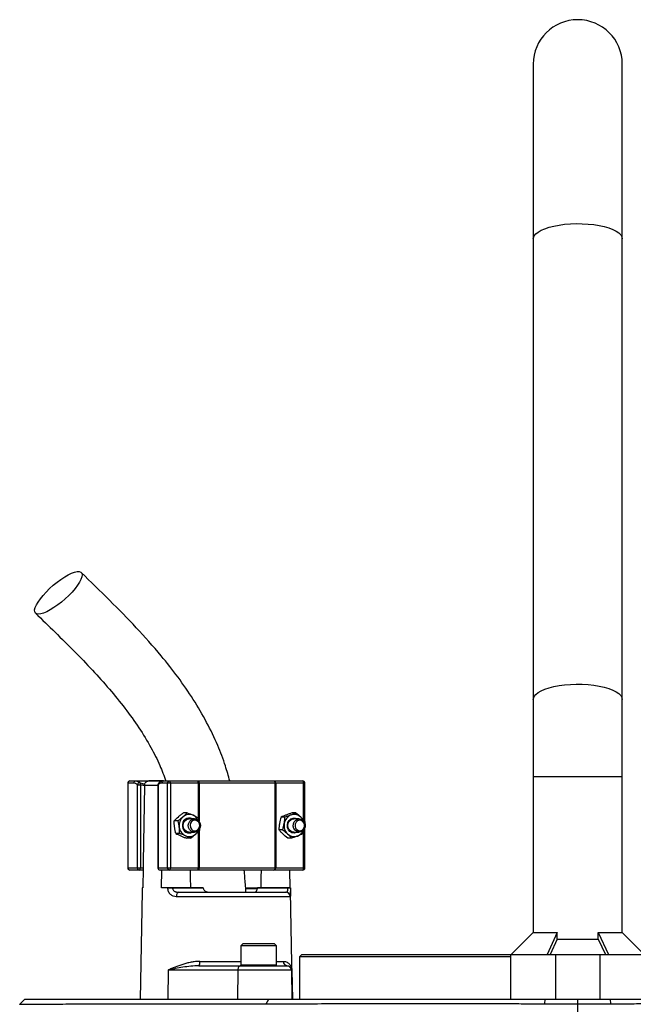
# Model space of a CAD drawing. Header units: millimetres. Extents: x 1228 to 2708, y 240 to 3424.
# Tile 6 of 7: x 1717 to 1993, y 2981 to 3424. Entities that reach past the tile are written whole.
import ezdxf

# ---------------------------------------------------------------- set-up
doc = ezdxf.new("R2010")
doc.units = ezdxf.units.MM

msp = doc.modelspace()

# ---------------------------------------------------------------- linework, layer by layer
at = {"color": 7, "linetype": 'Continuous', "lineweight": 25}
for p, q in [((1948.12, 3403.52), (1948.12, 3325)), ((1988.12, 3325), (1988.12, 3403.52)), ((1948.12, 3325), (1948.12, 3118.09)), ((1988.12, 3118.09), (1988.12, 3325)), ((1948.12, 3118.09), (1948.12, 3083.52)), ((1988.12, 3083.52), (1988.12, 3118.09)), ((1948.12, 3083.52), (1948.12, 3013.42)), ((1988.12, 3013.42), (1988.12, 3083.52)), ((1765.96, 3080.52), (1765.96, 3042.52)), ((1766.06, 3080.52), (1766.06, 3042.52)), ((1768.61, 3080.52), (1766.06, 3080.52)), ((1766.96, 3081.52), (1769.52, 3081.52)), ((1769.52, 3081.52), (1782.16, 3081.52)), ((1770.28, 3079.82), (1771.61, 3079.82)), ((1770.28, 3042.52), (1770.28, 3079.82)), ((1771.61, 3079.82), (1771.61, 3042.52)), ((1773.46, 3079.55), (1773.46, 3079.34)), ((1781.94, 3081.52), (1775.37, 3081.52)), ((1779.49, 3079.82), (1779.49, 3042.52)), ((1779.58, 3079.82), (1779.58, 3042.52)), ((1783.81, 3080.52), (1781.25, 3080.52)), ((1782.16, 3081.52), (1784.71, 3081.52)), ((1785.13, 3080.52), (1783.81, 3080.52)), ((1783.81, 3042.52), (1783.81, 3080.52)), ((1784.71, 3081.52), (1797.26, 3081.52)), ((1785.13, 3080.52), (1785.13, 3042.52)), ((1797.68, 3080.52), (1785.13, 3080.52)), ((1797.26, 3081.52), (1797.85, 3081.52)), ((1797.98, 3080.52), (1797.68, 3080.52)), ((1797.85, 3081.52), (1831.47, 3081.52)), ((1832.15, 3080.52), (1797.98, 3080.52)), ((1831.47, 3081.52), (1831.98, 3081.52)), ((1831.98, 3081.52), (1844.53, 3081.52)), ((1832.15, 3042.52), (1832.15, 3080.52)), ((1832.41, 3080.52), (1832.15, 3080.52)), ((1832.41, 3080.52), (1832.41, 3042.52)), ((1844.95, 3080.52), (1832.41, 3080.52)), ((1845.53, 3063.44), (1845.53, 3080.52)), ((1792.69, 3067.24), (1790.96, 3067.24)), ((1836.57, 3065.29), (1834.83, 3065.29)), ((1841.51, 3067.19), (1839.77, 3067.19)), ((1788.56, 3063.7), (1786.82, 3063.7)), ((1795.87, 3064.52), (1793.5, 3064.52)), ((1797.54, 3065.06), (1797.85, 3063.53)), ((1843, 3064.52), (1840.62, 3064.52)), ((1845.47, 3063.42), (1845.41, 3062.86)), ((1789.27, 3057.98), (1787.53, 3057.98)), ((1793.5, 3058.52), (1795.87, 3058.52)), ((1835.59, 3059.61), (1833.86, 3059.61)), ((1840.62, 3058.52), (1843, 3058.52)), ((1844.9, 3059.39), (1844.5, 3057.75)), ((1845.53, 3042.52), (1845.53, 3060.42)), ((1794.11, 3055.8), (1792.38, 3055.8)), ((1839.56, 3055.85), (1837.82, 3055.85)), ((1766.06, 3042.52), (1770.28, 3042.52)), ((1771.19, 3041.52), (1766.96, 3041.52)), ((1770.28, 3042.52), (1771.61, 3042.52)), ((1772.83, 3041.52), (1771.19, 3041.52)), ((1771.61, 3042.52), (1772.85, 3042.52)), ((1772.85, 3042.52), (1772.7, 3033.52)), ((1779.58, 3042.52), (1783.81, 3042.52)), ((1784.71, 3041.52), (1780.49, 3041.52)), ((1781.15, 3033.52), (1781.28, 3041.52)), ((1783.81, 3042.52), (1785.13, 3042.52)), ((1797.26, 3041.52), (1784.71, 3041.52)), ((1785.13, 3042.52), (1797.68, 3042.52)), ((1797.85, 3041.52), (1797.26, 3041.52)), ((1797.68, 3042.52), (1797.98, 3042.52)), ((1831.47, 3041.52), (1797.85, 3041.52)), ((1797.98, 3042.52), (1832.15, 3042.52)), ((1831.98, 3041.52), (1831.47, 3041.52)), ((1844.53, 3041.52), (1831.98, 3041.52)), ((1832.15, 3042.52), (1832.41, 3042.52)), ((1832.41, 3042.52), (1844.95, 3042.52)), ((1838.66, 3041.52), (1838.79, 3033.52)), ((1772.38, 3031.87), (1771.53, 2983.52)), ((1772.41, 3033.52), (1772.41, 3033.48)), ((1772.7, 3033.52), (1772.41, 3033.52)), ((1783.95, 3033.52), (1781.15, 3033.52)), ((1783.95, 3033.48), (1783.95, 3033.52)), ((1786.11, 3033.52), (1786.11, 3033.48)), ((1799.81, 3033.52), (1786.11, 3033.52)), ((1786.11, 3033.48), (1799.82, 3033.48)), ((1788.83, 3031.52), (1836.89, 3031.52)), ((1799.81, 3033.52), (1799.82, 3033.48)), ((1809.53, 3031.64), (1809.53, 3031.52)), ((1812.15, 3031.52), (1812.15, 3031.64)), ((1816.78, 3031.52), (1816.78, 3031.64)), ((1816.88, 3031.64), (1816.88, 3031.52)), ((1824.17, 3033.15), (1819.05, 3033.15)), ((1819.5, 3031.52), (1819.5, 3031.64)), ((1820.17, 3031.64), (1820.17, 3031.52)), ((1821.68, 3031.64), (1821.68, 3031.52)), ((1822.35, 3031.52), (1822.35, 3031.64)), ((1824.22, 3033.48), (1824.22, 3033.52)), ((1837.93, 3033.52), (1824.22, 3033.52)), ((1824.22, 3033.48), (1837.93, 3033.48)), ((1824.41, 3031.52), (1824.41, 3031.64)), ((1837.93, 3033.48), (1837.93, 3033.52)), ((1839.08, 3033.48), (1839.08, 3033.52)), ((1839.96, 2983.52), (1839.11, 3031.87)), ((1838.87, 3029.55), (1787.76, 3029.55)), ((1948.12, 3013.42), (1938.23, 3003.52)), ((1948.12, 3013.42), (1958.89, 3013.42)), ((1958.89, 3013.42), (1954.32, 3003.52)), ((1958.89, 3010.52), (1958.89, 3013.42)), ((1977.36, 3013.42), (1981.93, 3003.52)), ((1977.36, 3010.52), (1977.36, 3013.42)), ((1977.36, 3013.42), (1988.12, 3013.42)), ((1998.02, 3003.52), (1988.12, 3013.42)), ((1817.76, 3008.52), (1816.76, 3007.52)), ((1817.76, 3008.52), (1831.76, 3008.52)), ((1832.76, 3007.52), (1831.76, 3008.52)), ((1958.89, 3010.52), (1955.66, 3003.52)), ((1958.89, 3010.52), (1977.36, 3010.52)), ((1977.36, 3010.52), (1980.59, 3003.52)), ((1816.76, 3007.52), (1816.76, 2998.92)), ((1832.76, 3007.52), (1816.76, 3007.52)), ((1832.76, 2998.92), (1832.76, 3007.52)), ((1844.12, 3003.52), (1843.12, 3002.52)), ((1844.12, 3003.52), (1938.23, 3003.52)), ((1938.12, 2983.52), (1938.12, 3003.52)), ((1938.12, 3003.52), (1958.12, 3003.52)), ((1958.12, 3003.52), (1958.12, 2983.52)), ((1958.12, 3003.52), (1978.12, 3003.52)), ((1978.12, 2983.52), (1978.12, 3003.52)), ((1978.12, 3003.52), (1998.12, 3003.52)), ((1843.12, 3002.52), (1843.12, 2983.52)), ((1938.12, 3002.52), (1843.12, 3002.52)), ((1784.07, 2996.55), (1783.92, 2983.52)), ((1815.39, 2996.55), (1784.07, 2996.55)), ((1797.93, 2998.52), (1816.66, 2998.52)), ((1815.39, 2996.55), (1815.24, 2983.52)), ((1839.47, 2996.55), (1815.39, 2996.55)), ((1816.66, 2998.52), (1837.47, 2998.52)), ((1837.47, 2998.52), (1837.62, 2998.52)), ((1839.47, 2996.55), (1839.69, 2983.52)), ((1839.73, 2996.55), (1839.47, 2996.55)), ((1839.73, 2996.55), (1839.96, 2983.52)), ((1719.7, 2983.52), (1717.41, 2981.23)), ((1719.7, 2983.52), (1829.34, 2983.52)), ((1828.15, 2981.47), (1829.34, 2983.52)), ((1829.34, 2983.52), (1953.41, 2983.52)), ((1953.28, 2981.48), (1953.41, 2983.52)), ((1953.41, 2983.52), (1968.12, 2983.52)), ((1968.12, 2981.42), (1968.12, 2983.52)), ((1968.12, 2983.52), (1982.84, 2983.52)), ((1968.12, 2843.52), (1968.12, 2981.42)), ((1982.97, 2981.48), (1982.84, 2983.52)), ((1982.84, 2983.52), (2106.91, 2983.52))]:
    msp.add_line(p, q, dxfattribs=at)
at = {"color": 1, "linetype": 'Continuous', "lineweight": 25}
for p, q in [((1948.12, 3083.52), (1988.12, 3083.52)), ((1766.06, 3080.52), (1765.96, 3080.52)), ((1771.5, 3080.74), (1773.58, 3080.13)), ((1779.49, 3079.55), (1773.46, 3079.55)), ((1779.49, 3079.82), (1779.58, 3079.82)), ((1797.68, 3065.08), (1797.68, 3080.52)), ((1797.98, 3080.52), (1797.98, 3063.41)), ((1844.95, 3063.97), (1844.95, 3080.52)), ((1845.53, 3080.52), (1844.95, 3080.52)), ((1797.68, 3042.52), (1797.68, 3058.8)), ((1797.98, 3059.08), (1797.98, 3042.52)), ((1844.95, 3042.52), (1844.95, 3059.43)), ((1765.96, 3042.52), (1766.06, 3042.52)), ((1779.49, 3042.52), (1779.58, 3042.52)), ((1844.95, 3042.52), (1845.53, 3042.52)), ((1819.03, 3033.48), (1824.37, 3033.48)), ((1798.36, 3000.48), (1816.76, 3000.48)), ((1816.76, 2998.92), (1832.76, 2998.92)), ((1832.76, 3000.48), (1835.85, 3000.48))]:
    msp.add_line(p, q, dxfattribs=at)
at = {"color": 1, "linetype": 'Continuous', "lineweight": 25, "flags": 128}
for points in [[(1948.12, 3325), (1948.17, 3325.47), (1948.53, 3326.38), (1949.23, 3327.27), (1950.27, 3328.12), (1951.64, 3328.92), (1953.29, 3329.64), (1955.21, 3330.28), (1957.36, 3330.83), (1959.71, 3331.28), (1962.2, 3331.61), (1964.8, 3331.82), (1967.46, 3331.91), (1970.13, 3331.88), (1972.76, 3331.73), (1975.31, 3331.46), (1977.74, 3331.07), (1979.99, 3330.57), (1982.03, 3329.97), (1983.82, 3329.29), (1985.33, 3328.53), (1986.54, 3327.7), (1987.41, 3326.83), (1987.95, 3325.92), (1988.12, 3325)], [(1948.12, 3118.09), (1948.17, 3118.55), (1948.53, 3119.47), (1949.23, 3120.36), (1950.27, 3121.21), (1951.64, 3122), (1953.29, 3122.73), (1955.21, 3123.37), (1957.36, 3123.92), (1959.71, 3124.36), (1962.2, 3124.69), (1964.8, 3124.91), (1967.46, 3125), (1970.13, 3124.97), (1972.76, 3124.81), (1975.31, 3124.54), (1977.74, 3124.15), (1979.99, 3123.66), (1982.03, 3123.06), (1983.82, 3122.37), (1985.33, 3121.61), (1986.54, 3120.79), (1987.41, 3119.92), (1987.95, 3119.01), (1988.12, 3118.09)]]:
    msp.add_lwpolyline(points, dxfattribs=at)
at = {"color": 7, "linetype": 'Continuous', "lineweight": 25, "flags": 128}
for points in [[(1725.83, 3156.46), (1725.01, 3156.59), (1724.45, 3156.95), (1724.15, 3157.56), (1724.13, 3158.38), (1724.38, 3159.4), (1724.91, 3160.59), (1725.69, 3161.93), (1726.7, 3163.37), (1727.93, 3164.88), (1729.33, 3166.42), (1730.87, 3167.95), (1732.51, 3169.42), (1734.22, 3170.82), (1735.93, 3172.08), (1737.62, 3173.19), (1739.23, 3174.12), (1740.73, 3174.84), (1742.07, 3175.32), (1743.23, 3175.57), (1744.16, 3175.57), (1744.85, 3175.32), (1745.28, 3174.84), (1745.44, 3174.12), (1745.33, 3173.19), (1744.93, 3172.08), (1744.28, 3170.82), (1743.38, 3169.42), (1742.26, 3167.95), (1740.94, 3166.42), (1739.46, 3164.88), (1737.87, 3163.37), (1736.19, 3161.93), (1734.47, 3160.59), (1732.77, 3159.4), (1731.11, 3158.38), (1729.55, 3157.56), (1728.13, 3156.95), (1726.87, 3156.59), (1725.83, 3156.46)], [(1773.46, 3079.34), (1772.89, 3045.14), (1772.85, 3042.52)], [(1785.13, 3080.52), (1785.13, 3080.71), (1785.1, 3080.9), (1785.06, 3081.07), (1785.01, 3081.22), (1784.95, 3081.35), (1784.87, 3081.44), (1784.79, 3081.5), (1784.71, 3081.52)], [(1797.68, 3080.52), (1797.67, 3080.71), (1797.65, 3080.9), (1797.61, 3081.07), (1797.56, 3081.22), (1797.49, 3081.35), (1797.42, 3081.44), (1797.34, 3081.5), (1797.26, 3081.52)], [(1832.41, 3080.52), (1832.4, 3080.71), (1832.37, 3080.9), (1832.33, 3081.07), (1832.28, 3081.22), (1832.22, 3081.35), (1832.14, 3081.44), (1832.07, 3081.5), (1831.98, 3081.52)], [(1844.95, 3080.52), (1844.94, 3080.71), (1844.92, 3080.9), (1844.88, 3081.07), (1844.83, 3081.22), (1844.76, 3081.35), (1844.69, 3081.44), (1844.61, 3081.5), (1844.53, 3081.52)], [(1793.5, 3058.52), (1793.02, 3058.56), (1792.14, 3058.92), (1791.41, 3059.59), (1790.94, 3060.49), (1790.78, 3061.52), (1790.94, 3062.54), (1791.41, 3063.45), (1792.14, 3064.12), (1793.02, 3064.47), (1793.5, 3064.52)], [(1793.15, 3061.64), (1793.35, 3062.65), (1793.86, 3063.54), (1794.6, 3064.17), (1795.5, 3064.49), (1796.45, 3064.45), (1797.32, 3064.05), (1798.02, 3063.35), (1798.46, 3062.43), (1798.59, 3061.4), (1798.38, 3060.38), (1797.88, 3059.5), (1797.13, 3058.86), (1796.23, 3058.55), (1795.29, 3058.59), (1794.42, 3058.98), (1793.72, 3059.68), (1793.28, 3060.6), (1793.15, 3061.64)], [(1793.97, 3061.61), (1794.1, 3060.69), (1794.54, 3059.9), (1795.22, 3059.35), (1796.04, 3059.13), (1796.88, 3059.28), (1797.6, 3059.76), (1798.09, 3060.52), (1798.29, 3061.42), (1798.16, 3062.34), (1797.72, 3063.14), (1797.03, 3063.68), (1796.21, 3063.9), (1795.38, 3063.76), (1794.66, 3063.27), (1794.16, 3062.52), (1793.97, 3061.61)], [(1842.16, 3058.52), (1841.74, 3058.31), (1840.74, 3058.12), (1839.74, 3058.3), (1838.84, 3058.83), (1838.15, 3059.64), (1837.74, 3060.67), (1837.65, 3061.78), (1837.89, 3062.86), (1838.44, 3063.8), (1839.24, 3064.5), (1840.2, 3064.86), (1841.21, 3064.87), (1842.16, 3064.52)], [(1840.62, 3058.52), (1840.15, 3058.56), (1839.26, 3058.92), (1838.54, 3059.59), (1838.07, 3060.49), (1837.9, 3061.52), (1838.07, 3062.54), (1838.54, 3063.45), (1839.26, 3064.12), (1840.15, 3064.47), (1840.62, 3064.52)], [(1840.29, 3061.21), (1840.36, 3062.25), (1840.75, 3063.2), (1841.4, 3063.95), (1842.25, 3064.4), (1843.19, 3064.51), (1844.11, 3064.26), (1844.89, 3063.67), (1845.44, 3062.83), (1845.7, 3061.82), (1845.63, 3060.78), (1845.25, 3059.83), (1844.59, 3059.09), (1843.74, 3058.63), (1842.8, 3058.53), (1841.88, 3058.78), (1841.1, 3059.37), (1840.55, 3060.21), (1840.29, 3061.21)], [(1841.1, 3061.27), (1841.35, 3060.38), (1841.89, 3059.67), (1842.64, 3059.23), (1843.48, 3059.14), (1844.28, 3059.42), (1844.93, 3060.01), (1845.33, 3060.83), (1845.41, 3061.76), (1845.16, 3062.65), (1844.62, 3063.37), (1843.88, 3063.8), (1843.04, 3063.89), (1842.23, 3063.62), (1841.58, 3063.02), (1841.18, 3062.2), (1841.1, 3061.27)], [(1771.19, 3041.52), (1771.27, 3041.54), (1771.35, 3041.59), (1771.42, 3041.69), (1771.49, 3041.81), (1771.54, 3041.96), (1771.58, 3042.14), (1771.6, 3042.32), (1771.61, 3042.52)], [(1784.71, 3041.52), (1784.79, 3041.54), (1784.87, 3041.59), (1784.95, 3041.69), (1785.01, 3041.81), (1785.06, 3041.96), (1785.1, 3042.14), (1785.13, 3042.32), (1785.13, 3042.52)], [(1794.24, 3033.52), (1794.15, 3038.28), (1794.09, 3041.52)], [(1797.26, 3041.52), (1797.34, 3041.54), (1797.42, 3041.59), (1797.49, 3041.69), (1797.56, 3041.81), (1797.61, 3041.96), (1797.65, 3042.14), (1797.67, 3042.32), (1797.68, 3042.52)], [(1825.85, 3041.52), (1825.79, 3038.28), (1825.71, 3033.52)], [(1831.98, 3041.52), (1832.07, 3041.54), (1832.14, 3041.59), (1832.22, 3041.69), (1832.28, 3041.81), (1832.33, 3041.96), (1832.37, 3042.14), (1832.4, 3042.32), (1832.41, 3042.52)], [(1844.53, 3041.52), (1844.61, 3041.54), (1844.69, 3041.59), (1844.76, 3041.69), (1844.83, 3041.81), (1844.88, 3041.96), (1844.92, 3042.14), (1844.94, 3042.32), (1844.95, 3042.52)], [(1788.83, 3031.52), (1788.63, 3031.48), (1788.43, 3031.37), (1788.24, 3031.19), (1788.08, 3030.94), (1787.94, 3030.65), (1787.84, 3030.31), (1787.78, 3029.94), (1787.76, 3029.55)], [(1816.66, 2998.52), (1816.41, 2998.48), (1816.18, 2998.37), (1815.96, 2998.19), (1815.77, 2997.94), (1815.61, 2997.65), (1815.49, 2997.31), (1815.41, 2996.94), (1815.39, 2996.55)]]:
    msp.add_lwpolyline(points, dxfattribs=at)
at = {"color": 7, "linetype": 'Continuous', "lineweight": 25}
for centre, radius, start, end in [((1968.12, 3403.52), 20, 0, 180), ((1766.96, 3080.52), 1, 90, 180), ((1767.01, 3080.56), 0.957, 92.9521, 182.6753), ((1769.57, 3080.56), 0.957, 92.9521, 182.6753), ((1771.36, 3079.66), 1.09, 82.4634, 171.7428), ((1770.5, 3080.15), 1.16, 343.119, 30.4631), ((1780.49, 3079.82), 1, 130.9851, 180), ((1782.2, 3080.56), 0.957, 92.9521, 182.6753), ((1784.76, 3080.56), 0.957, 92.9521, 182.6753), ((1795.89, 3080.76), 2.1, 353.2811, 21.0059), ((1831.27, 3080.65), 0.888, 351.2804, 77.1075), ((1844.53, 3080.52), 1, 0, 90), ((1794.31, 3061.55), 5.25, 131.6721, 187.7396), ((1793.59, 3062.32), 4.2, 65.8532, 131.344), ((1793.3, 3061.84), 4.75, 24.5341, 64.9945), ((1841.1, 3061.73), 4.88, 112.5541, 171.5111), ((1840.72, 3062.3), 4.22, 45.5497, 110.8316), ((1840.25, 3061.72), 4.96, 24.9446, 46.2667), ((1794.02, 3061.35), 4.95, 185.8974, 244.324), ((1793.59, 3061.75), 3.12, 62.4403, 192.7787), ((1793.6, 3061.22), 3.06, 183.0945, 297.9649), ((1841.48, 3061.5), 5.3, 169.7112, 225.4509), ((1793.6, 3060.72), 4.2, 245.8532, 311.344), ((1793.14, 3061.3), 4.94, 310.8682, 335.066), ((1840.72, 3060.74), 4.22, 225.5497, 290.8316), ((1840.46, 3061.16), 4.7, 291.9113, 335.6144), ((1766.96, 3042.52), 1, 180, 270), ((1767.01, 3042.47), 0.957, 177.3247, 267.0479), ((1771.24, 3042.47), 0.957, 177.3247, 267.0479), ((1780.49, 3042.52), 1, 180, 270), ((1780.54, 3042.47), 0.957, 177.3247, 267.0479), ((1784.76, 3042.47), 0.957, 177.3247, 267.0479), ((1795.89, 3042.27), 2.1, 338.9941, 6.7189), ((1831.27, 3042.38), 0.888, 282.8925, 8.7196), ((1844.53, 3042.52), 1, 270, 0), ((1785.03, 2948.07), 85.42, 89.2782, 90.7218), ((1836.88, 3029.53), 1.99, 0.7545, 89.7637), ((1838.5, 3013.47), 20.02, 88.348, 91.652), ((1795.79, 3000.02), 2.61, 324.8587, 10.1607), ((1817.16, 2998.92), 0.4, 180, 270), ((1832.36, 2998.92), 0.4, 270, 0), ((1837.74, 3000.41), 1.89, 177.7132, 266.4652), ((1837.47, 2996.52), 2, 0.9994, 89.9994)]:
    msp.add_arc(centre, radius, start, end, dxfattribs=at)
at = {"color": 1, "linetype": 'Continuous', "lineweight": 25}
msp.add_arc((1780.38, 3079.97), 0.817, 133.5963, 190.8042, dxfattribs=at)
at = {"color": 7, "linetype": 'Continuous', "lineweight": 25}
for points, knots in [([(1811.8, 3081.52), (1811.17, 3083.79), (1809.67, 3089.21), (1806.25, 3098.06), (1801.46, 3108.06), (1795.46, 3118.3), (1788.59, 3128.28), (1780.07, 3139.07), (1769.77, 3150.56), (1757.69, 3162.9), (1749.31, 3171.03), (1745.04, 3175.17)], [0, 0, 0, 0, 0.058949, 0.14111, 0.238657, 0.339873, 0.44357, 0.549598, 0.694805, 0.844557, 1, 1, 1, 1]), ([(1724.51, 3156.89), (1727.46, 3154.04), (1733.3, 3148.39), (1741.86, 3139.92), (1750.02, 3131.46), (1757.67, 3122.96), (1764.69, 3114.36), (1770.99, 3105.62), (1776.22, 3097.04), (1780.31, 3089.04), (1782.23, 3083.87), (1783.1, 3081.52)], [0, 0, 0, 0, 0.129604, 0.256426, 0.379868, 0.499476, 0.61491, 0.726074, 0.833202, 0.924146, 1, 1, 1, 1]), ([(1770.28, 3079.82), (1770.01, 3080.05), (1769.74, 3080.22), (1769.18, 3080.46), (1768.9, 3080.52), (1768.61, 3080.52)], [0, 0, 0, 0, 0.5, 0.5, 1, 1, 1, 1]), ([(1769.52, 3081.52), (1769.86, 3081.52), (1770.19, 3081.45), (1770.86, 3081.19), (1771.18, 3081), (1771.5, 3080.74)], [0, 0, 0, 0, 0.5, 0.5, 1, 1, 1, 1]), ([(1773.46, 3079.55), (1773.46, 3079.69), (1773.48, 3079.82), (1773.53, 3080.08), (1773.57, 3080.21), (1773.73, 3080.58), (1773.88, 3080.8), (1774.16, 3081.07), (1774.25, 3081.15), (1774.46, 3081.28), (1774.58, 3081.34), (1774.92, 3081.48), (1775.17, 3081.52), (1775.41, 3081.52)], [0, 0, 0, 0, 0.125, 0.125, 0.25, 0.25, 0.5, 0.5, 0.625, 0.625, 0.75, 0.75, 1, 1, 1, 1]), ([(1781.25, 3080.52), (1780.96, 3080.52), (1780.68, 3080.46), (1780.12, 3080.22), (1779.85, 3080.05), (1779.58, 3079.82)], [0, 0, 0, 0, 0.5, 0.5, 1, 1, 1, 1]), ([(1782.14, 3081.51), (1782.1, 3081.51), (1781.74, 3081.54), (1781.05, 3081.34), (1780.32, 3081.01), (1779.95, 3080.65), (1779.84, 3080.54)], [0, 0, 0, 0, 0.0500925, 0.4379804, 0.8307132, 1, 1, 1, 1]), ([(1790.81, 3065.47), (1790.64, 3065.32), (1790.46, 3065.17), (1790.09, 3064.87), (1789.91, 3064.72), (1789.34, 3064.28), (1788.95, 3063.99), (1788.56, 3063.7)], [0, 0, 0, 0, 0.25, 0.25, 0.5, 0.5, 1, 1, 1, 1]), ([(1788.7, 3065.47), (1788.88, 3065.62), (1789.06, 3065.77), (1789.42, 3066.07), (1789.61, 3066.22), (1790.17, 3066.66), (1790.56, 3066.95), (1790.96, 3067.24)], [0, 0, 0, 0, 0.25, 0.25, 0.5, 0.5, 1, 1, 1, 1]), ([(1795.3, 3066.15), (1795.51, 3066.05), (1795.71, 3065.96), (1796.1, 3065.78), (1796.29, 3065.69), (1796.85, 3065.41), (1797.2, 3065.23), (1797.54, 3065.06)], [0, 0, 0, 0, 0.25, 0.25, 0.5, 0.5, 1, 1, 1, 1]), ([(1837.11, 3066.24), (1836.69, 3066.08), (1836.29, 3065.91), (1835.53, 3065.6), (1835.17, 3065.44), (1834.83, 3065.29)], [0, 0, 0, 0, 0.5, 0.5, 1, 1, 1, 1]), ([(1836.27, 3062.45), (1836.31, 3062.69), (1836.35, 3062.93), (1836.41, 3063.41), (1836.44, 3063.65), (1836.51, 3064.36), (1836.54, 3064.82), (1836.57, 3065.29)], [0, 0, 0, 0, 0.25, 0.25, 0.5, 0.5, 1, 1, 1, 1]), ([(1839.22, 3066.24), (1838.81, 3066.08), (1838.36, 3065.91), (1837.47, 3065.6), (1837.02, 3065.44), (1836.57, 3065.29)], [0, 0, 0, 0, 0.5, 0.5, 1, 1, 1, 1]), ([(1839.77, 3067.19), (1839.31, 3067.04), (1838.85, 3066.88), (1837.96, 3066.56), (1837.53, 3066.4), (1837.11, 3066.24)], [0, 0, 0, 0, 0.5, 0.5, 1, 1, 1, 1]), ([(1841.51, 3067.19), (1841.16, 3067.04), (1840.8, 3066.88), (1840.04, 3066.56), (1839.64, 3066.4), (1839.22, 3066.24)], [0, 0, 0, 0, 0.5, 0.5, 1, 1, 1, 1]), ([(1843.68, 3065.31), (1843.51, 3065.47), (1843.34, 3065.63), (1842.98, 3065.94), (1842.8, 3066.1), (1842.26, 3066.57), (1841.89, 3066.88), (1841.51, 3067.19)], [0, 0, 0, 0, 0.25, 0.25, 0.5, 0.5, 1, 1, 1, 1]), ([(1786.99, 3060.84), (1786.93, 3061.32), (1786.89, 3061.81), (1786.83, 3062.77), (1786.82, 3063.24), (1786.82, 3063.7)], [0, 0, 0, 0, 0.5, 0.5, 1, 1, 1, 1]), ([(1787.53, 3057.98), (1787.42, 3058.44), (1787.31, 3058.92), (1787.13, 3059.88), (1787.05, 3060.36), (1786.99, 3060.84)], [0, 0, 0, 0, 0.5, 0.5, 1, 1, 1, 1]), ([(1789.1, 3060.84), (1789.04, 3061.32), (1788.96, 3061.81), (1788.78, 3062.77), (1788.67, 3063.24), (1788.56, 3063.7)], [0, 0, 0, 0, 0.5, 0.5, 1, 1, 1, 1]), ([(1789.27, 3057.98), (1789.27, 3058.44), (1789.26, 3058.92), (1789.2, 3059.88), (1789.16, 3060.36), (1789.1, 3060.84)], [0, 0, 0, 0, 0.5, 0.5, 1, 1, 1, 1]), ([(1834.15, 3062.45), (1834.11, 3062.21), (1834.08, 3061.97), (1834.01, 3061.49), (1833.98, 3061.25), (1833.91, 3060.54), (1833.88, 3060.08), (1833.86, 3059.61)], [0, 0, 0, 0, 0.25, 0.25, 0.5, 0.5, 1, 1, 1, 1]), ([(1791.88, 3056.89), (1791.67, 3056.98), (1791.46, 3057.07), (1791.04, 3057.26), (1790.82, 3057.35), (1790.17, 3057.62), (1789.72, 3057.8), (1789.27, 3057.98)], [0, 0, 0, 0, 0.25, 0.25, 0.5, 0.5, 1, 1, 1, 1]), ([(1789.77, 3056.89), (1789.97, 3056.8), (1790.18, 3056.7), (1790.61, 3056.52), (1790.82, 3056.43), (1791.48, 3056.16), (1791.93, 3055.98), (1792.38, 3055.8)], [0, 0, 0, 0, 0.25, 0.25, 0.5, 0.5, 1, 1, 1, 1]), ([(1796.37, 3057.57), (1796.54, 3057.72), (1796.72, 3057.87), (1797.05, 3058.17), (1797.21, 3058.31), (1797.68, 3058.76), (1797.97, 3059.05), (1798.25, 3059.34)], [0, 0, 0, 0, 0.25, 0.25, 0.5, 0.5, 1, 1, 1, 1]), ([(1798.23, 3060.05), (1798.24, 3060.02), (1798.25, 3059.78), (1798.25, 3059.55), (1798.25, 3059.34)], [0, 0, 0, 0, 0.106367, 1, 1, 1, 1]), ([(1835.65, 3057.73), (1835.48, 3057.89), (1835.32, 3058.05), (1835, 3058.37), (1834.85, 3058.52), (1834.4, 3059), (1834.12, 3059.31), (1833.86, 3059.61)], [0, 0, 0, 0, 0.25, 0.25, 0.5, 0.5, 1, 1, 1, 1]), ([(1837.76, 3057.73), (1837.93, 3057.57), (1838.1, 3057.41), (1838.41, 3057.09), (1838.57, 3056.93), (1839.01, 3056.46), (1839.29, 3056.15), (1839.56, 3055.85)], [0, 0, 0, 0, 0.25, 0.25, 0.5, 0.5, 1, 1, 1, 1]), ([(1842.22, 3056.8), (1841.8, 3056.64), (1841.36, 3056.47), (1840.47, 3056.16), (1840.01, 3056), (1839.56, 3055.85)], [0, 0, 0, 0, 0.5, 0.5, 1, 1, 1, 1]), ([(1844.5, 3057.75), (1844.15, 3057.6), (1843.79, 3057.44), (1843.03, 3057.12), (1842.63, 3056.96), (1842.22, 3056.8)], [0, 0, 0, 0, 0.5, 0.5, 1, 1, 1, 1]), ([(1819.07, 3031.52), (1818.98, 3032.72), (1818.75, 3036.06), (1818.46, 3039.39), (1818.28, 3041.52)], [0, 0, 0, 0, 0.360853, 1, 1, 1, 1]), ([(1772.41, 3033.48), (1772.4, 3033.06), (1772.39, 3032.47), (1772.38, 3032), (1772.38, 3031.87)], [0, 0, 0, 0, 0.733208, 1, 1, 1, 1]), ([(1783.95, 3033.52), (1784.1, 3033.52), (1784.26, 3033.52), (1784.61, 3033.52), (1784.8, 3033.52), (1785.17, 3033.52), (1785.37, 3033.52), (1785.75, 3033.52), (1785.93, 3033.52), (1786.11, 3033.52)], [0, 0, 0, 0, 0.25, 0.25, 0.5, 0.5, 0.75, 0.75, 1, 1, 1, 1]), ([(1787.76, 3029.55), (1787.27, 3029.55), (1786.8, 3029.63), (1786.13, 3029.88), (1785.91, 3029.98), (1785.51, 3030.23), (1785.32, 3030.38), (1785.05, 3030.64), (1784.96, 3030.73), (1784.79, 3030.92), (1784.72, 3031.02), (1784.5, 3031.34), (1784.38, 3031.58), (1784.17, 3032.08), (1784.09, 3032.35), (1783.98, 3032.9), (1783.95, 3033.19), (1783.95, 3033.48)], [0, 0, 0, 0, 0.25, 0.25, 0.375, 0.375, 0.5, 0.5, 0.5625, 0.5625, 0.625, 0.625, 0.75, 0.75, 0.875, 0.875, 1, 1, 1, 1]), ([(1786.11, 3033.48), (1786.1, 3033.32), (1786.13, 3033.16), (1786.22, 3032.85), (1786.29, 3032.71), (1786.46, 3032.44), (1786.56, 3032.32), (1786.79, 3032.11), (1786.91, 3032.02), (1787.18, 3031.86), (1787.32, 3031.8), (1787.6, 3031.69), (1787.75, 3031.65), (1788.21, 3031.55), (1788.52, 3031.52), (1788.83, 3031.52)], [0, 0, 0, 0, 0.125, 0.125, 0.25, 0.25, 0.375, 0.375, 0.5, 0.5, 0.625, 0.625, 0.75, 0.75, 1, 1, 1, 1]), ([(1799.91, 3033.15), (1799.95, 3032.99), (1800.02, 3032.84), (1800.2, 3032.57), (1800.3, 3032.45), (1800.65, 3032.13), (1800.93, 3031.97), (1801.51, 3031.72), (1801.82, 3031.64), (1802.44, 3031.54), (1802.76, 3031.52), (1803.08, 3031.52)], [0, 0, 0, 0, 0.125, 0.125, 0.25, 0.25, 0.5, 0.5, 0.75, 0.75, 1, 1, 1, 1]), ([(1822.64, 3031.52), (1822.82, 3031.52), (1822.98, 3031.54), (1823.29, 3031.64), (1823.44, 3031.72), (1823.64, 3031.9), (1823.71, 3031.97), (1823.83, 3032.14), (1823.89, 3032.24), (1823.99, 3032.45), (1824.03, 3032.57), (1824.1, 3032.84), (1824.13, 3032.99), (1824.15, 3033.15)], [0, 0, 0, 0, 0.25, 0.25, 0.5, 0.5, 0.625, 0.625, 0.75, 0.75, 0.875, 0.875, 1, 1, 1, 1]), ([(1836.89, 3031.52), (1837.04, 3031.52), (1837.17, 3031.55), (1837.43, 3031.68), (1837.54, 3031.79), (1837.68, 3032.02), (1837.73, 3032.11), (1837.8, 3032.32), (1837.84, 3032.44), (1837.89, 3032.71), (1837.91, 3032.85), (1837.93, 3033.16), (1837.93, 3033.32), (1837.93, 3033.48)], [0, 0, 0, 0, 0.25, 0.25, 0.5, 0.5, 0.625, 0.625, 0.75, 0.75, 0.875, 0.875, 1, 1, 1, 1]), ([(1837.93, 3033.52), (1838.1, 3033.52), (1838.26, 3033.52), (1838.55, 3033.52), (1838.67, 3033.52), (1838.87, 3033.52), (1838.95, 3033.52), (1839.06, 3033.52), (1839.08, 3033.52), (1839.08, 3033.52)], [0, 0, 0, 0, 0.25, 0.25, 0.5, 0.5, 0.75, 0.75, 1, 1, 1, 1]), ([(1839.08, 3033.48), (1839.09, 3033.06), (1839.1, 3032.47), (1839.11, 3032), (1839.11, 3031.87)], [0, 0, 0, 0, 0.733208, 1, 1, 1, 1]), ([(1798.36, 3000.48), (1797.68, 3000.48), (1797.01, 3000.44), (1795.69, 3000.3), (1795.05, 3000.2), (1793.77, 2999.96), (1793.14, 2999.82), (1791.89, 2999.5), (1791.28, 2999.32), (1789.49, 2998.76), (1788.34, 2998.35), (1786.69, 2997.69), (1786.15, 2997.47), (1785.36, 2997.13), (1785.1, 2997.01), (1784.71, 2996.84), (1784.58, 2996.78), (1784.32, 2996.67), (1784.2, 2996.61), (1784.07, 2996.55)], [0, 0, 0, 0, 0.125, 0.125, 0.25, 0.25, 0.375, 0.375, 0.5, 0.5, 0.75, 0.75, 0.875, 0.875, 0.9375, 0.9375, 0.96875, 0.96875, 1, 1, 1, 1]), ([(1835.85, 3000.48), (1836.17, 3000.48), (1836.47, 3000.44), (1837.03, 3000.3), (1837.29, 3000.2), (1838.01, 2999.84), (1838.4, 2999.51), (1838.88, 2998.95), (1839.03, 2998.75), (1839.27, 2998.34), (1839.37, 2998.13), (1839.54, 2997.69), (1839.6, 2997.47), (1839.67, 2997.13), (1839.69, 2997.01), (1839.71, 2996.78), (1839.72, 2996.67), (1839.73, 2996.55)], [0, 0, 0, 0, 0.125, 0.125, 0.25, 0.25, 0.5, 0.5, 0.625, 0.625, 0.75, 0.75, 0.875, 0.875, 0.9375, 0.9375, 1, 1, 1, 1]), ([(1797.93, 2998.52), (1796.67, 2998.52), (1795.44, 2998.43), (1793.04, 2998.19), (1791.85, 2998.02), (1789.54, 2997.65), (1788.42, 2997.44), (1786.76, 2997.12), (1786.21, 2997.01), (1785.13, 2996.78), (1784.6, 2996.67), (1784.07, 2996.55)], [0, 0, 0, 0, 0.25, 0.25, 0.5, 0.5, 0.75, 0.75, 0.875, 0.875, 1, 1, 1, 1]), ([(1837.62, 2998.52), (1837.8, 2998.52), (1837.96, 2998.5), (1838.27, 2998.42), (1838.41, 2998.37), (1838.79, 2998.19), (1839.01, 2998.02), (1839.35, 2997.65), (1839.48, 2997.44), (1839.66, 2997.01), (1839.71, 2996.78), (1839.73, 2996.55)], [0, 0, 0, 0, 0.125, 0.125, 0.25, 0.25, 0.5, 0.5, 0.75, 0.75, 1, 1, 1, 1]), ([(1717.46, 2981.19), (1717.44, 2981.19), (1717.33, 2981.2), (1718.01, 2981.22), (1719.51, 2981.24), (1721.91, 2981.27), (1725.05, 2981.29), (1729.04, 2981.31), (1733.87, 2981.33), (1739.56, 2981.35), (1745.98, 2981.36), (1753.08, 2981.38), (1760.81, 2981.4), (1769.31, 2981.41), (1778.57, 2981.42), (1788.58, 2981.44), (1800.06, 2981.45), (1813.12, 2981.46), (1823.13, 2981.47), (1828.15, 2981.47)], [0, 0, 0, 0, 0.016237, 0.077065, 0.137842, 0.196443, 0.255088, 0.313689, 0.373997, 0.434354, 0.494662, 0.553169, 0.611722, 0.670229, 0.730437, 0.790694, 0.850902, 0.925265, 1, 1, 1, 1]), ([(1828.15, 2981.47), (1837.33, 2981.48), (1846.87, 2981.49), (1866.61, 2981.5), (1876.82, 2981.51), (1890.02, 2981.51), (1892.68, 2981.51), (1896.7, 2981.51), (1898.04, 2981.51), (1900.75, 2981.51), (1902.1, 2981.51), (1908.9, 2981.51), (1914.36, 2981.51), (1925.37, 2981.51), (1930.9, 2981.5), (1939.26, 2981.5), (1942.05, 2981.49), (1946.25, 2981.49), (1947.66, 2981.49), (1950.47, 2981.49), (1951.87, 2981.49), (1953.28, 2981.48)], [0, 0, 0, 0, 0.25, 0.25, 0.5, 0.5, 0.5625, 0.5625, 0.59375, 0.59375, 0.625, 0.625, 0.75, 0.75, 0.875, 0.875, 0.9375, 0.9375, 0.96875, 0.96875, 1, 1, 1, 1]), ([(1953.28, 2981.48), (1954.52, 2981.48), (1955.75, 2981.47), (1957.61, 2981.46), (1958.23, 2981.45), (1959.46, 2981.44), (1960.08, 2981.44), (1963.17, 2981.42), (1965.65, 2981.42), (1968.12, 2981.42)], [0, 0, 0, 0, 0.25, 0.25, 0.375, 0.375, 0.5, 0.5, 1, 1, 1, 1]), ([(1968.12, 2981.42), (1970.6, 2981.42), (1973.08, 2981.42), (1976.17, 2981.44), (1976.79, 2981.44), (1978.02, 2981.45), (1978.64, 2981.46), (1980.5, 2981.47), (1981.73, 2981.48), (1982.97, 2981.48)], [0, 0, 0, 0, 0.5, 0.5, 0.625, 0.625, 0.75, 0.75, 1, 1, 1, 1]), ([(1982.97, 2981.48), (1984.38, 2981.49), (1985.78, 2981.49), (1988.59, 2981.49), (1989.99, 2981.49), (1994.19, 2981.49), (1996.97, 2981.5), (2005.29, 2981.5), (2010.79, 2981.51), (2027.16, 2981.51), (2037.9, 2981.51), (2051.1, 2981.51), (2053.72, 2981.51), (2057.65, 2981.51), (2058.95, 2981.51), (2061.56, 2981.51), (2062.86, 2981.51), (2069.33, 2981.5), (2074.4, 2981.5), (2089.34, 2981.49), (2098.92, 2981.48), (2108.1, 2981.47)], [0, 0, 0, 0, 0.03125, 0.03125, 0.0625, 0.0625, 0.125, 0.125, 0.25, 0.25, 0.5, 0.5, 0.5625, 0.5625, 0.59375, 0.59375, 0.625, 0.625, 0.75, 0.75, 1, 1, 1, 1])]:
    msp.add_open_spline(points, degree=3, knots=knots, dxfattribs=at)
for points in [[(1773.46, 3079.34), (1772.85, 3079.52), (1772.23, 3079.68), (1771.61, 3079.82)], [(1786.82, 3063.7), (1787.38, 3064.28), (1788, 3064.87), (1788.7, 3065.47)], [(1792.69, 3067.24), (1792.13, 3066.66), (1791.52, 3066.07), (1790.81, 3065.47)], [(1792.69, 3067.24), (1793.6, 3066.88), (1794.48, 3066.52), (1795.3, 3066.15)], [(1834.83, 3065.29), (1834.56, 3064.36), (1834.32, 3063.42), (1834.15, 3062.45)], [(1845.47, 3063.42), (1844.94, 3064.04), (1844.35, 3064.67), (1843.68, 3065.31)], [(1835.59, 3059.61), (1835.87, 3060.54), (1836.1, 3061.48), (1836.27, 3062.45)], [(1787.53, 3057.98), (1788.21, 3057.62), (1788.94, 3057.26), (1789.77, 3056.89)], [(1794.11, 3055.8), (1793.44, 3056.15), (1792.71, 3056.52), (1791.88, 3056.89)], [(1794.11, 3055.8), (1794.91, 3056.38), (1795.67, 3056.96), (1796.37, 3057.57)], [(1835.59, 3059.61), (1836.36, 3059), (1837.09, 3058.37), (1837.76, 3057.73)], [(1837.82, 3055.85), (1837.06, 3056.46), (1836.33, 3057.09), (1835.65, 3057.73)], [(1799.82, 3033.48), (1799.82, 3033.36), (1799.86, 3033.25), (1799.91, 3033.15)], [(1824.22, 3033.48), (1824.21, 3033.36), (1824.19, 3033.25), (1824.15, 3033.15)]]:
    msp.add_open_spline(points, degree=3, dxfattribs=at)
at = {"color": 1, "linetype": 'Continuous', "lineweight": 25}
msp.add_open_spline([(1839.11, 3031.87), (1839.11, 3031.63), (1839.13, 3031), (1839.12, 3030.26), (1839.05, 3029.66), (1838.93, 3029.59), (1838.87, 3029.55)], degree=3, knots=[0, 0, 0, 0, 0.156853, 0.412559, 0.693103, 1, 1, 1, 1], dxfattribs=at)

doc.saveas('drawing.dxf')
